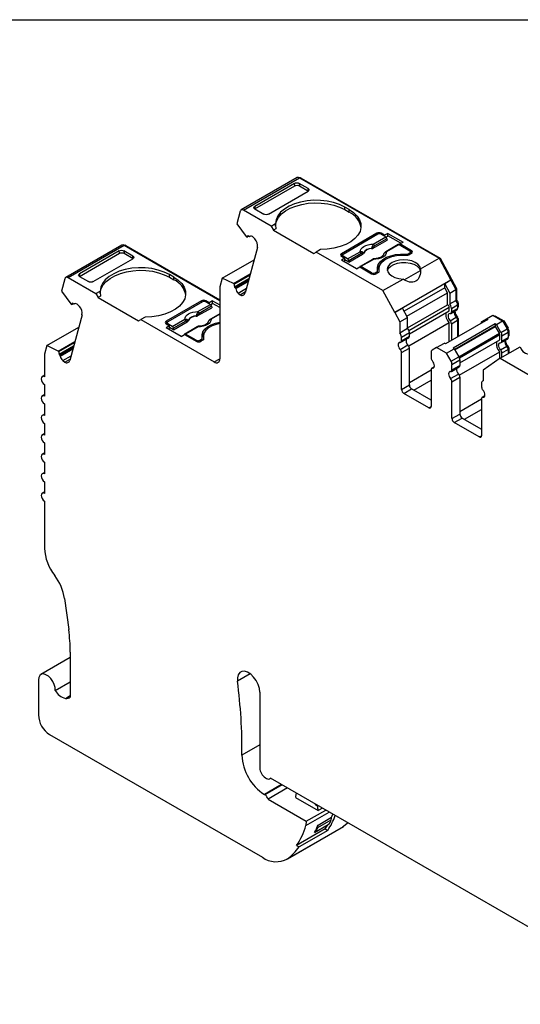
# Model space of a CAD drawing. Header units: millimetres. Extents: x 6 to 273, y 6 to 210.
# Tile 6 of 7: x 206 to 238, y 148 to 210. Entities that reach past the tile are written whole.
import ezdxf

# ---------------------------------------------------------------- set-up
doc = ezdxf.new("R2010")
doc.units = ezdxf.units.MM
doc.linetypes.add('SLD-Solid', pattern=[0])
doc.layers.add('TEXT', color=140, linetype='SLD-Solid', lineweight=25)

msp = doc.modelspace()

# ---------------------------------------------------------------- linework, layer by layer
for p, q in [((223.651, 199.602), (220.115, 197.561)), ((220.265, 197.546), (223.801, 199.587)), ((223.489, 199.235), (220.98, 197.787)), ((223.501, 199.079), (223.489, 199.235)), ((224.344, 198.906), (223.772, 199.236)), ((223.772, 199.236), (223.785, 199.079)), ((223.801, 199.587), (232.582, 194.517)), ((223.871, 199.546), (223.907, 199.566)), ((223.907, 199.566), (232.657, 194.515)), ((220.979, 197.623), (223.501, 199.079)), ((221.834, 197.293), (224.344, 198.742)), ((223.785, 199.079), (224.356, 198.749)), ((224.356, 198.749), (224.344, 198.906)), ((220.06, 197.482), (219.847, 196.686)), ((222.011, 196.538), (220.265, 197.546)), ((220.98, 197.787), (220.967, 197.616)), ((220.979, 197.623), (221.551, 197.293)), ((226.925, 197.579), (226.642, 197.742)), ((226.642, 197.579), (226.642, 197.742)), ((226.642, 197.579), (226.925, 197.416)), ((226.925, 197.416), (226.925, 197.579)), ((219.847, 196.686), (220.433, 195.892)), ((222.011, 196.538), (222.289, 196.699)), ((222.011, 196.538), (222.152, 196.293)), ((222.304, 196.381), (222.152, 196.293)), ((222.152, 196.293), (224.698, 194.823)), ((228.657, 196.089), (226.43, 194.803)), ((228.657, 195.987), (228.657, 196.089)), ((229.156, 195.964), (228.94, 196.089)), ((228.94, 196.089), (228.94, 196.028)), ((229.368, 196.087), (229.156, 195.964)), ((229.368, 196.087), (230.316, 195.54)), ((229.368, 195.924), (229.368, 196.087)), ((220.474, 195.855), (220.433, 195.892)), ((220.474, 195.855), (220.59, 195.922)), ((220.613, 195.901), (220.563, 195.945)), ((220.654, 195.89), (220.676, 195.903)), ((220.656, 195.891), (220.675, 195.903)), ((220.991, 195.736), (220.87, 195.843)), ((228.728, 196.028), (226.536, 194.762)), ((228.441, 195.154), (229.306, 195.653)), ((228.442, 195.407), (229.229, 195.861)), ((229.3, 195.746), (228.512, 195.291)), ((228.94, 196.028), (229.229, 195.861)), ((229.156, 195.964), (229.156, 195.903)), ((229.243, 195.851), (229.368, 195.924)), ((229.3, 195.746), (229.306, 195.653)), ((230.175, 195.458), (229.368, 195.924)), ((230.104, 195.417), (230.316, 195.54)), ((212.606, 195.351), (209.07, 193.31)), ((209.22, 193.295), (212.755, 195.336)), ((209.935, 193.372), (212.457, 194.828)), ((212.445, 194.984), (209.936, 193.535)), ((212.457, 194.828), (212.445, 194.984)), ((213.3, 194.654), (212.728, 194.984)), ((212.728, 194.984), (212.741, 194.828)), ((212.741, 194.828), (213.312, 194.498)), ((212.755, 195.336), (218.779, 191.858)), ((212.826, 195.295), (212.861, 195.316)), ((212.861, 195.316), (218.779, 191.899)), ((221.14, 195.202), (220.371, 192.333)), ((224.698, 194.823), (224.839, 194.905)), ((225.118, 195.066), (224.839, 194.905)), ((229.046, 192.476), (224.839, 194.905)), ((226.825, 194.473), (227.612, 194.928)), ((230.016, 195.383), (229.229, 194.929)), ((230.066, 195.378), (229.279, 194.924)), ((230.066, 195.378), (230.743, 194.987)), ((230.85, 194.987), (230.104, 195.417)), ((230.104, 195.356), (230.104, 195.417)), ((230.637, 194.803), (230.743, 194.864)), ((230.85, 194.824), (230.708, 194.742)), ((230.743, 194.762), (230.743, 194.864)), ((230.787, 194.788), (230.787, 194.926)), ((230.849, 194.824), (230.787, 194.859)), ((230.85, 194.824), (230.85, 194.987)), ((210.79, 193.042), (213.3, 194.49)), ((213.312, 194.498), (213.3, 194.654)), ((218.933, 193.27), (220.931, 194.424)), ((226.43, 194.803), (226.43, 194.64)), ((226.43, 194.64), (226.492, 194.676)), ((226.43, 194.64), (226.646, 194.515)), ((226.646, 194.515), (226.434, 194.393)), ((227.382, 193.845), (226.434, 194.393)), ((226.492, 194.701), (226.492, 194.604)), ((226.825, 194.473), (226.536, 194.64)), ((226.536, 194.64), (226.536, 194.579)), ((226.575, 194.311), (226.646, 194.352)), ((226.646, 194.352), (226.646, 194.515)), ((226.902, 194.265), (226.646, 194.413)), ((227.683, 194.812), (226.895, 194.358)), ((226.902, 194.265), (226.895, 194.358)), ((226.902, 194.265), (227.767, 194.765)), ((228.399, 194.449), (227.612, 193.995)), ((228.449, 194.445), (227.662, 193.99)), ((230.468, 194.715), (230.468, 194.77)), ((230.637, 194.803), (230.637, 194.715)), ((231.421, 193.847), (232.582, 194.517)), ((232.582, 194.517), (233.329, 193.131)), ((232.601, 194.483), (232.657, 194.515)), ((232.657, 194.515), (233.365, 193.202)), ((227.382, 193.845), (227.594, 193.968)), ((227.594, 193.968), (228.339, 193.538)), ((228.339, 193.599), (227.662, 193.99)), ((228.339, 193.538), (228.339, 193.599)), ((228.551, 193.599), (228.657, 193.66)), ((228.551, 193.599), (228.551, 193.511)), ((228.764, 193.619), (228.622, 193.538)), ((228.657, 193.558), (228.657, 193.66)), ((228.716, 193.592), (228.716, 193.742)), ((228.801, 193.854), (228.801, 193.691)), ((228.801, 193.691), (228.803, 193.652)), ((228.82, 193.683), (228.82, 193.719)), ((230.392, 193.162), (231.408, 193.749)), ((231.408, 193.749), (231.413, 193.636)), ((209.015, 193.231), (208.802, 192.435)), ((209.22, 193.295), (210.967, 192.286)), ((209.936, 193.535), (209.923, 193.365)), ((209.935, 193.372), (210.507, 193.042)), ((215.881, 193.327), (215.598, 193.491)), ((215.598, 193.327), (215.598, 193.491)), ((215.598, 193.327), (215.881, 193.164)), ((215.881, 193.164), (215.881, 193.327)), ((218.933, 193.27), (218.786, 192.723)), ((219.637, 192.921), (218.933, 193.27)), ((219.637, 192.921), (220.692, 193.53)), ((219.678, 192.884), (220.672, 193.458)), ((220.612, 193.231), (219.694, 192.701)), ((219.744, 192.657), (220.588, 193.144)), ((219.774, 192.602), (220.565, 193.059)), ((229.046, 192.476), (230.314, 193.208)), ((233.329, 193.131), (229.794, 191.09)), ((233.329, 193.131), (232.941, 192.907)), ((233.309, 193.17), (233.365, 193.202)), ((233.309, 193.169), (233.365, 193.202)), ((233.329, 193.131), (233.329, 193.131)), ((233.329, 193.131), (233.644, 192.548)), ((233.365, 193.202), (233.679, 192.619)), ((233.365, 193.202), (233.365, 193.202)), ((208.802, 192.435), (209.388, 191.64)), ((210.967, 192.286), (211.245, 192.447)), ((218.779, 192.664), (218.779, 188.185)), ((219.637, 192.921), (219.678, 192.884)), ((219.694, 192.701), (219.744, 192.657)), ((219.928, 192.325), (220.449, 192.626)), ((220.048, 192.218), (220.393, 192.417)), ((229.794, 191.09), (229.046, 192.476)), ((232.941, 192.663), (230.389, 191.19)), ((230.562, 190.87), (233.113, 192.343)), ((232.941, 192.663), (232.941, 192.907)), ((232.941, 192.907), (233.255, 192.324)), ((233.113, 192.343), (232.941, 192.663)), ((233.113, 191.573), (233.113, 192.343)), ((233.255, 192.324), (233.644, 192.548)), ((233.623, 192.587), (233.679, 192.619)), ((233.644, 192.548), (233.644, 191.863)), ((233.679, 192.619), (233.679, 191.91)), ((210.967, 192.286), (211.108, 192.041)), ((211.26, 192.129), (211.108, 192.041)), ((211.108, 192.041), (213.654, 190.572)), ((217.613, 191.837), (215.386, 190.552)), ((217.684, 191.776), (215.492, 190.511)), ((217.613, 191.735), (217.613, 191.837)), ((218.112, 191.713), (217.896, 191.837)), ((217.896, 191.837), (217.896, 191.776)), ((217.896, 191.776), (218.185, 191.609)), ((218.324, 191.835), (218.112, 191.713)), ((218.324, 191.835), (218.779, 191.573)), ((218.324, 191.672), (218.324, 191.835)), ((219.928, 192.325), (220.048, 192.218)), ((233.255, 192.324), (233.255, 191.639)), ((233.255, 191.639), (233.644, 191.863)), ((233.644, 191.889), (233.679, 191.91)), ((209.429, 191.604), (209.388, 191.64)), ((209.429, 191.604), (209.545, 191.671)), ((209.568, 191.65), (209.518, 191.694)), ((209.609, 191.639), (209.631, 191.652)), ((209.611, 191.64), (209.63, 191.652)), ((209.946, 191.484), (209.825, 191.592)), ((217.397, 190.902), (218.262, 191.402)), ((217.398, 191.155), (218.185, 191.609)), ((218.255, 191.494), (217.468, 191.04)), ((218.112, 191.713), (218.112, 191.652)), ((218.199, 191.6), (218.324, 191.672)), ((218.255, 191.494), (218.262, 191.402)), ((218.779, 191.409), (218.324, 191.672)), ((229.794, 191.09), (230.289, 191.376)), ((230.603, 190.793), (230.289, 191.376)), ((230.603, 190.124), (233.113, 191.573)), ((230.682, 189.975), (233.223, 191.442)), ((230.713, 189.765), (233.223, 191.214)), ((233.223, 191.214), (233.223, 191.442)), ((233.323, 191.041), (233.712, 191.266)), ((233.365, 191.36), (233.754, 191.585)), ((233.365, 191.36), (233.365, 191.133)), ((233.365, 191.133), (233.754, 191.357)), ((233.745, 191.661), (233.789, 191.687)), ((233.754, 191.585), (233.754, 191.357)), ((233.754, 191.439), (233.789, 191.459)), ((233.754, 191.405), (233.768, 191.413)), ((233.789, 191.687), (233.789, 191.459)), ((210.095, 190.951), (209.326, 188.082)), ((213.654, 190.572), (213.795, 190.654)), ((214.073, 190.814), (213.795, 190.654)), ((213.795, 190.654), (218.426, 187.98)), ((215.386, 190.552), (215.386, 190.388)), ((215.781, 190.222), (216.568, 190.676)), ((216.638, 190.561), (215.851, 190.106)), ((215.858, 190.014), (216.723, 190.513)), ((218.779, 191.02), (218.185, 190.677)), ((218.779, 190.986), (218.235, 190.672)), ((229.794, 191.09), (229.794, 191.09)), ((229.794, 191.09), (230.108, 190.507)), ((230.108, 190.507), (230.603, 190.793)), ((230.108, 190.507), (230.108, 189.822)), ((230.603, 190.108), (230.603, 190.793)), ((235.651, 190.664), (232.999, 189.133)), ((233.28, 190.583), (233.669, 190.808)), ((233.365, 190.384), (233.754, 190.609)), ((233.692, 190.779), (233.747, 190.81)), ((233.741, 190.683), (233.789, 190.711)), ((233.754, 190.609), (233.754, 189.569)), ((233.789, 190.711), (233.789, 189.589)), ((235.289, 190.536), (235.58, 190.705)), ((235.58, 190.705), (235.969, 190.929)), ((235.58, 190.705), (235.651, 190.664)), ((235.969, 190.929), (236.582, 190.575)), ((236.069, 190.871), (236.104, 190.892)), ((236.104, 190.892), (236.659, 190.572)), ((236.193, 190.351), (236.582, 190.575)), ((236.582, 190.575), (236.874, 190.07)), ((236.603, 190.539), (236.659, 190.572)), ((236.659, 190.572), (236.93, 190.103)), ((207.888, 189.019), (209.886, 190.173)), ((215.386, 190.388), (215.448, 190.424)), ((215.386, 190.388), (215.602, 190.264)), ((215.602, 190.264), (215.39, 190.141)), ((216.338, 189.594), (215.39, 190.141)), ((215.448, 190.45), (215.448, 190.352)), ((215.781, 190.222), (215.492, 190.388)), ((215.492, 190.388), (215.492, 190.327)), ((215.531, 190.06), (215.602, 190.1)), ((215.602, 190.1), (215.602, 190.264)), ((215.858, 190.014), (215.602, 190.162)), ((215.858, 190.014), (215.851, 190.106)), ((217.355, 190.198), (216.568, 189.744)), ((217.405, 190.193), (216.618, 189.739)), ((230.108, 189.822), (230.603, 190.108)), ((230.672, 188.993), (233.223, 190.466)), ((233.223, 189.262), (233.223, 190.466)), ((233.365, 190.384), (233.365, 189.344)), ((236.122, 190.391), (233.471, 188.861)), ((236.122, 190.228), (233.577, 188.758)), ((233.583, 188.748), (236.135, 190.221)), ((236.122, 190.391), (236.122, 190.228)), ((236.193, 190.351), (236.122, 190.391)), ((236.135, 190.221), (236.122, 190.228)), ((236.385, 189.788), (236.135, 190.221)), ((236.485, 189.846), (236.193, 190.351)), ((236.485, 189.846), (236.874, 190.07)), ((236.547, 189.637), (236.936, 189.861)), ((236.874, 190.07), (236.93, 190.103)), ((236.927, 189.938), (236.971, 189.963)), ((236.936, 189.861), (236.936, 189.52)), ((236.971, 189.963), (236.971, 189.622)), ((208.592, 188.67), (209.647, 189.279)), ((216.338, 189.594), (216.55, 189.716)), ((216.55, 189.716), (217.295, 189.286)), ((217.295, 189.347), (216.618, 189.739)), ((217.295, 189.286), (217.295, 189.347)), ((217.507, 189.347), (217.613, 189.409)), ((217.507, 189.347), (217.507, 189.26)), ((217.578, 189.286), (217.72, 189.368)), ((217.613, 189.307), (217.613, 189.409)), ((217.672, 189.34), (217.672, 189.49)), ((217.757, 189.602), (217.757, 189.439)), ((217.757, 189.439), (217.759, 189.4)), ((217.776, 189.432), (217.776, 189.467)), ((230.177, 189.225), (230.672, 189.51)), ((230.218, 189.544), (230.713, 189.83)), ((230.218, 189.316), (230.713, 189.602)), ((230.218, 189.316), (230.218, 189.544)), ((230.713, 189.602), (230.713, 189.83)), ((233.833, 188.315), (236.385, 189.788)), ((233.864, 188.251), (236.405, 189.718)), ((233.895, 187.928), (236.405, 189.377)), ((236.405, 189.377), (236.405, 189.718)), ((236.505, 189.204), (236.894, 189.429)), ((236.547, 189.296), (236.547, 189.637)), ((236.547, 189.296), (236.936, 189.52)), ((236.936, 189.602), (236.971, 189.622)), ((236.936, 189.568), (236.95, 189.577)), ((207.888, 189.019), (207.742, 188.472)), ((208.592, 188.67), (207.888, 189.019)), ((208.592, 188.67), (208.633, 188.633)), ((208.633, 188.633), (209.628, 189.207)), ((209.567, 188.98), (208.649, 188.45)), ((208.699, 188.406), (209.543, 188.893)), ((208.729, 188.351), (209.52, 188.808)), ((230.133, 188.766), (230.628, 189.052)), ((230.218, 188.568), (230.713, 188.854)), ((230.713, 186.533), (230.713, 188.854)), ((232.433, 188.888), (232.142, 188.72)), ((232.433, 188.888), (232.928, 189.174)), ((233.047, 188.534), (232.433, 188.888)), ((232.999, 189.133), (232.928, 189.174)), ((233.047, 188.534), (233.542, 188.82)), ((233.471, 188.861), (233.542, 188.82)), ((233.542, 188.82), (233.833, 188.315)), ((233.854, 187.156), (236.405, 188.629)), ((236.405, 188.192), (236.405, 188.629)), ((236.434, 188.212), (237.701, 188.943)), ((236.462, 188.746), (236.851, 188.971)), ((236.547, 188.547), (236.936, 188.772)), ((236.874, 188.942), (236.929, 188.973)), ((236.923, 188.846), (236.971, 188.874)), ((236.936, 188.772), (236.936, 188.502)), ((236.971, 188.874), (236.971, 188.522)), ((207.734, 188.413), (207.734, 187.048)), ((208.649, 188.45), (208.699, 188.406)), ((208.883, 188.074), (209.405, 188.375)), ((208.883, 188.074), (209.003, 187.967)), ((209.003, 187.967), (209.349, 188.166)), ((218.426, 187.98), (218.779, 188.184)), ((230.218, 186.247), (230.218, 188.568)), ((232.08, 188.582), (232.08, 188.241)), ((233.338, 188.029), (233.047, 188.534)), ((233.338, 188.029), (233.833, 188.315)), ((233.4, 187.82), (233.895, 188.106)), ((233.895, 188.106), (233.895, 187.765)), ((236.434, 188.212), (235.372, 187.469)), ((236.434, 188.212), (240.641, 185.783)), ((236.547, 188.277), (236.547, 188.547)), ((230.713, 186.696), (232.08, 187.485)), ((232.08, 187.493), (232.08, 185.173)), ((232.282, 187.678), (232.121, 187.585)), ((232.165, 187.594), (232.274, 187.657)), ((233.359, 187.388), (233.854, 187.673)), ((233.4, 187.479), (233.4, 187.82)), ((233.4, 187.479), (233.895, 187.765)), ((235.372, 187.469), (235.372, 186.783)), ((207.734, 187.15), (207.584, 187.063)), ((230.996, 186.207), (232.08, 186.832)), ((233.315, 186.93), (233.81, 187.215)), ((233.4, 186.731), (233.895, 187.017)), ((233.895, 187.017), (233.895, 184.696)), ((235.372, 186.797), (235.324, 186.77)), ((207.734, 186.559), (207.734, 185.824)), ((230.218, 186.247), (230.713, 186.533)), ((230.36, 186.002), (230.855, 186.288)), ((232.08, 185.581), (230.855, 186.288)), ((233.4, 184.411), (233.4, 186.731)), ((235.262, 186.632), (235.262, 186.405)), ((207.734, 185.925), (207.584, 185.839)), ((231.938, 185.091), (230.36, 186.002)), ((233.895, 184.86), (235.262, 185.649)), ((235.262, 185.656), (235.262, 183.336)), ((235.464, 185.841), (235.303, 185.748)), ((235.347, 185.757), (235.456, 185.82)), ((207.734, 185.334), (207.734, 184.599)), ((231.938, 185.091), (232.08, 185.173)), ((234.178, 184.37), (235.262, 184.995)), ((207.734, 184.7), (207.584, 184.614)), ((233.4, 184.411), (233.895, 184.696)), ((233.542, 184.166), (234.037, 184.451)), ((234.037, 184.451), (235.262, 183.744)), ((207.734, 184.109), (207.734, 183.374)), ((235.12, 183.254), (233.542, 184.166)), ((207.734, 183.475), (207.584, 183.389)), ((235.12, 183.254), (235.262, 183.336)), ((207.734, 182.884), (207.734, 182.149)), ((207.734, 182.251), (207.584, 182.164)), ((207.734, 181.659), (207.734, 180.924)), ((207.734, 181.026), (207.584, 180.939)), ((207.734, 180.434), (207.734, 179.7)), ((207.734, 179.801), (207.584, 179.714)), ((207.734, 179.21), (207.734, 176.258)), ((208.993, 173.072), (209.256, 171.118)), ((209.355, 169.702), (209.355, 166.859)), ((209.355, 169.355), (207.502, 168.286)), ((220.697, 168.327), (219.887, 167.859)), ((207.347, 167.943), (207.347, 165.738)), ((208.406, 167.277), (209.355, 167.825)), ((209.048, 166.781), (209.355, 166.958)), ((221.292, 167.177), (221.292, 162.393)), ((208.054, 164.513), (221.459, 156.775)), ((221.292, 163.847), (220.171, 163.199)), ((222.669, 161.353), (221.585, 160.728)), ((222.702, 161.334), (221.618, 160.709)), ((221.646, 161.781), (221.716, 161.74)), ((221.916, 161.72), (221.975, 161.754)), ((225.147, 159.923), (221.961, 161.762)), ((221.618, 160.709), (221.585, 160.728)), ((223.043, 161.137), (221.818, 160.43)), ((221.818, 160.43), (224.224, 159.041)), ((223.548, 160.533), (224.977, 159.708)), ((224.196, 158.771), (225.669, 159.621)), ((224.224, 159.041), (225.449, 159.748)), ((224.879, 160.033), (224.917, 160.056)), ((224.937, 160), (224.879, 160.033)), ((224.937, 160), (224.975, 160.022)), ((225.248, 159.865), (224.977, 159.708)), ((246.656, 147.506), (225.147, 159.923)), ((224.224, 159.041), (224.196, 158.771)), ((224.941, 158.64), (225.79, 159.129)), ((224.969, 158.802), (225.818, 159.292)), ((222.959, 156.626), (226.494, 158.667)), ((223.039, 156.678), (226.575, 158.719)), ((225.409, 158.561), (223.606, 157.52)), ((225.573, 158.466), (223.77, 157.425)), ((224.749, 158.34), (225.598, 158.83)), ((225.409, 158.561), (225.573, 158.466)), ((226.575, 158.719), (226.494, 158.667)), ((223.606, 157.52), (223.77, 157.425))]:
    msp.add_line(p, q)
at = {"flags": 128}
for points in [[(226.642, 197.742), (226.314, 197.902), (225.945, 198.028), (225.544, 198.116), (225.123, 198.164), (224.695, 198.171), (224.27, 198.136), (223.861, 198.061), (223.48, 197.947), (223.138, 197.798), (222.843, 197.618), (222.606, 197.412), (222.431, 197.185), (222.324, 196.946), (222.289, 196.699)], [(222.289, 196.538), (222.293, 196.622), (222.351, 196.861), (222.476, 197.092), (222.665, 197.307), (222.912, 197.502), (223.211, 197.671), (223.554, 197.809), (223.931, 197.914), (224.333, 197.981), (224.748, 198.009), (225.166, 197.998), (225.575, 197.947), (225.964, 197.859), (226.323, 197.735), (226.642, 197.579)], [(220.265, 197.546), (220.23, 197.562), (220.197, 197.572), (220.165, 197.575), (220.136, 197.57), (220.11, 197.558), (220.089, 197.539), (220.072, 197.513), (220.06, 197.482)], [(226.925, 197.579), (227.202, 197.39), (227.42, 197.176), (227.573, 196.945), (227.656, 196.702), (227.668, 196.455), (227.608, 196.209), (227.477, 195.973), (227.28, 195.754), (227.021, 195.556), (226.709, 195.386), (226.352, 195.249), (225.961, 195.148), (225.545, 195.086), (225.118, 195.066)], [(227.612, 194.928), (227.629, 195.021), (227.676, 195.111), (227.753, 195.193), (227.856, 195.266), (227.982, 195.325), (228.125, 195.37), (228.28, 195.397), (228.442, 195.407)], [(227.767, 194.765), (227.764, 194.8), (227.761, 194.828)], [(227.821, 194.841), (227.822, 194.832), (227.823, 194.826)], [(228.335, 195.122), (228.335, 195.13), (228.334, 195.137)], [(228.438, 195.219), (228.44, 195.182), (228.441, 195.154)], [(229.279, 194.924), (229.262, 194.83), (229.215, 194.741), (229.138, 194.658), (229.035, 194.585), (228.909, 194.526), (228.766, 194.482), (228.61, 194.454), (228.449, 194.445)], [(229.122, 194.828), (229.121, 194.829), (229.12, 194.831), (229.12, 194.832), (229.121, 194.832), (229.123, 194.832), (229.126, 194.83)], [(228.714, 193.758), (228.702, 193.942), (228.755, 194.124), (228.871, 194.295), (229.046, 194.449), (229.271, 194.579), (229.538, 194.68), (229.835, 194.747), (230.149, 194.778), (230.468, 194.77)], [(228.82, 193.719), (228.804, 193.9), (228.853, 194.078), (228.965, 194.247), (229.136, 194.399), (229.357, 194.527), (229.62, 194.626), (229.913, 194.69), (230.222, 194.719), (230.535, 194.709)], [(231.421, 193.847), (231.372, 193.999), (231.258, 194.139), (231.087, 194.257), (230.869, 194.347), (230.619, 194.402), (230.353, 194.419), (230.088, 194.397), (229.842, 194.336), (229.63, 194.242), (229.466, 194.12), (229.361, 193.977), (229.322, 193.824), (229.352, 193.671), (229.447, 193.527), (229.603, 193.401), (229.808, 193.302), (230.051, 193.236), (230.314, 193.208)], [(229.332, 193.732), (229.333, 193.735), (229.405, 193.885), (229.54, 194.02), (229.731, 194.13), (229.965, 194.209), (230.225, 194.25), (230.495, 194.252), (230.757, 194.214), (230.993, 194.139), (231.189, 194.031), (231.33, 193.898), (231.408, 193.749)], [(215.598, 193.491), (215.27, 193.65), (214.901, 193.776), (214.5, 193.864), (214.079, 193.913), (213.65, 193.919), (213.226, 193.885), (212.817, 193.809), (212.436, 193.695), (212.094, 193.546), (211.799, 193.366), (211.562, 193.16), (211.387, 192.934), (211.28, 192.694), (211.245, 192.447)], [(211.245, 192.286), (211.249, 192.37), (211.307, 192.61), (211.432, 192.84), (211.621, 193.056), (211.868, 193.25), (212.167, 193.419), (212.51, 193.558), (212.887, 193.662), (213.289, 193.729), (213.704, 193.758), (214.122, 193.746), (214.531, 193.696), (214.92, 193.607), (215.279, 193.483), (215.598, 193.327)], [(227.662, 193.99), (227.649, 193.996), (227.636, 193.999), (227.624, 193.999), (227.614, 193.996), (227.605, 193.99), (227.598, 193.981), (227.594, 193.97), (227.593, 193.967)], [(209.22, 193.295), (209.185, 193.312), (209.152, 193.321), (209.12, 193.323), (209.091, 193.319), (209.065, 193.306), (209.044, 193.288), (209.027, 193.262), (209.015, 193.231)], [(215.881, 193.327), (216.158, 193.138), (216.376, 192.925), (216.528, 192.693), (216.612, 192.451), (216.624, 192.203), (216.564, 191.958), (216.433, 191.722), (216.236, 191.502), (215.977, 191.304), (215.665, 191.134), (215.308, 190.997), (214.917, 190.896), (214.501, 190.835), (214.073, 190.814)], [(216.568, 190.676), (216.585, 190.769), (216.632, 190.859), (216.709, 190.942), (216.812, 191.014), (216.938, 191.074), (217.081, 191.118), (217.236, 191.146), (217.398, 191.155)], [(216.723, 190.513), (216.72, 190.549), (216.717, 190.577)], [(216.777, 190.589), (216.778, 190.581), (216.778, 190.574)], [(217.291, 190.87), (217.291, 190.879), (217.29, 190.885)], [(217.394, 190.967), (217.396, 190.931), (217.397, 190.902)], [(218.235, 190.672), (218.218, 190.579), (218.17, 190.489), (218.094, 190.406), (217.99, 190.334), (217.865, 190.274), (217.722, 190.23), (217.566, 190.203), (217.405, 190.193)], [(217.67, 189.507), (217.658, 189.69), (217.711, 189.872), (217.827, 190.043), (218.001, 190.197), (218.227, 190.328), (218.494, 190.428), (218.779, 190.494)], [(218.078, 190.576), (218.077, 190.577), (218.076, 190.579), (218.076, 190.58), (218.077, 190.58), (218.079, 190.58), (218.082, 190.579)], [(233.28, 191.032), (233.228, 191.025), (233.187, 190.995), (233.161, 190.946), (233.153, 190.881), (233.161, 190.806), (233.187, 190.727), (233.228, 190.65), (233.28, 190.583)], [(217.776, 189.467), (217.76, 189.648), (217.809, 189.827), (217.921, 189.996), (218.092, 190.147), (218.313, 190.275), (218.576, 190.374), (218.779, 190.423)], [(216.618, 189.739), (216.605, 189.745), (216.592, 189.748), (216.58, 189.748), (216.57, 189.745), (216.561, 189.739), (216.554, 189.73), (216.549, 189.718), (216.549, 189.716)], [(237.701, 188.943), (237.75, 188.792), (237.864, 188.652), (238.035, 188.533), (238.253, 188.443), (238.503, 188.388), (238.769, 188.371), (239.034, 188.394), (239.28, 188.454), (239.492, 188.549), (239.655, 188.671), (239.76, 188.813), (239.799, 188.966), (239.77, 189.12), (239.674, 189.264), (239.519, 189.39), (239.313, 189.489), (239.071, 189.554), (238.808, 189.582)], [(230.133, 189.216), (230.081, 189.208), (230.041, 189.179), (230.015, 189.129), (230.006, 189.064), (230.015, 188.989), (230.041, 188.91), (230.081, 188.834), (230.133, 188.766)], [(236.462, 188.746), (236.41, 188.813), (236.369, 188.89), (236.343, 188.969), (236.335, 189.044), (236.343, 189.109), (236.369, 189.158), (236.41, 189.188), (236.462, 189.195)], [(232.165, 187.594), (232.217, 187.601), (232.257, 187.631), (232.283, 187.68), (232.292, 187.745), (232.283, 187.82), (232.257, 187.899), (232.217, 187.975), (232.165, 188.043)], [(233.315, 187.379), (233.263, 187.371), (233.223, 187.342), (233.197, 187.292), (233.188, 187.228), (233.197, 187.152), (233.223, 187.073), (233.263, 186.997), (233.315, 186.93)], [(207.734, 187.048), (207.653, 187.077), (207.584, 187.063), (207.538, 187.01), (207.522, 186.926), (207.538, 186.823), (207.584, 186.717), (207.653, 186.624), (207.734, 186.559)], [(235.347, 185.757), (235.399, 185.764), (235.439, 185.794), (235.465, 185.843), (235.474, 185.908), (235.465, 185.983), (235.439, 186.062), (235.399, 186.138), (235.347, 186.206)], [(207.734, 185.824), (207.653, 185.852), (207.584, 185.839), (207.538, 185.786), (207.522, 185.701), (207.538, 185.598), (207.584, 185.492), (207.653, 185.399), (207.734, 185.334)], [(207.734, 184.599), (207.653, 184.627), (207.584, 184.614), (207.538, 184.561), (207.522, 184.476), (207.538, 184.373), (207.584, 184.267), (207.653, 184.174), (207.734, 184.109)], [(207.734, 183.374), (207.653, 183.402), (207.584, 183.389), (207.538, 183.336), (207.522, 183.252), (207.538, 183.148), (207.584, 183.042), (207.653, 182.95), (207.734, 182.884)], [(207.734, 182.149), (207.653, 182.177), (207.584, 182.164), (207.538, 182.111), (207.522, 182.027), (207.538, 181.924), (207.584, 181.818), (207.653, 181.725), (207.734, 181.659)], [(207.734, 180.924), (207.653, 180.953), (207.584, 180.939), (207.538, 180.886), (207.522, 180.802), (207.538, 180.699), (207.584, 180.593), (207.653, 180.5), (207.734, 180.434)], [(207.734, 179.7), (207.653, 179.728), (207.584, 179.714), (207.538, 179.662), (207.522, 179.577), (207.538, 179.474), (207.584, 179.368), (207.653, 179.275), (207.734, 179.21)], [(208.406, 167.277), (208.397, 167.461), (208.343, 167.66), (208.25, 167.857), (208.125, 168.036), (207.978, 168.18), (207.823, 168.277), (207.673, 168.32), (207.54, 168.304), (207.436, 168.231), (207.37, 168.107), (207.347, 167.943)], [(221.292, 167.177), (221.266, 167.415), (221.188, 167.665), (221.065, 167.909), (220.906, 168.128), (220.722, 168.307), (220.529, 168.432), (220.339, 168.493), (220.169, 168.486), (220.029, 168.411), (219.931, 168.274), (219.883, 168.086), (219.887, 167.859)], [(223.559, 160.576), (223.588, 160.728), (223.602, 160.815)], [(226.848, 158.941), (226.794, 158.892), (226.575, 158.719)]]:
    msp.add_lwpolyline(points, dxfattribs=at)
for centre, radius, start, end in [((223.712, 199.463), 0.152, 54.67236, 114.0171), ((223.847, 199.481), 0.105, 55.11336, 108.84059), ((226.394, 196.237), 1.293, 9.77601, 65.7396), ((228.799, 195.816), 0.307, 62.60944, 117.3903), ((220.641, 195.779), 0.183, 115.12678, 155.60034), ((220.64, 195.923), 0.0351, 218.8749, 295.57014), ((220.732, 195.731), 0.177, 38.87552, 115.57038), ((220.471, 195.303), 0.676, 351.38148, 39.76942), ((228.834, 195.823), 0.231, 62.60971, 117.39033), ((229.145, 195.73), 0.155, 5.68902, 57.19916), ((212.668, 195.212), 0.152, 54.80899, 114.06172), ((212.802, 195.23), 0.104, 55.28306, 108.89034), ((227.528, 194.797), 0.155, 5.68902, 57.19916), ((227.653, 194.875), 0.118, 336.66805, 18.17486), ((228.323, 194.564), 0.573, 88.84481, 151.14981), ((228.323, 194.551), 0.571, 88.81364, 151.18098), ((228.115, 194.836), 0.5, 49.88216, 58.74263), ((228.358, 195.276), 0.155, 5.68902, 57.19916), ((229.249, 194.883), 0.0497, 54.01604, 114.69587), ((230.037, 195.338), 0.0498, 54.01822, 114.67137), ((230.72, 194.926), 0.0655, 290.78339, 69.21661), ((230.819, 194.905), 0.0873, 290.78339, 69.21661), ((226.461, 194.721), 0.0873, 110.78369, 249.21631), ((226.559, 194.701), 0.0655, 110.78339, 249.21661), ((226.741, 194.343), 0.155, 5.68902, 57.19916), ((228.42, 194.406), 0.0484, 53.10275, 115.58684), ((230.498, 195.069), 0.3, 264.14934, 297.63517), ((230.569, 195.008), 0.301, 263.66936, 297.59762), ((228.445, 193.804), 0.231, 242.60971, 297.39033), ((228.622, 193.746), 0.0925, 292.32045, 7.67416), ((229.384, 193.667), 0.692, 134.36208, 168.69919), ((228.729, 193.705), 0.0919, 292.11276, 9.09494), ((215.35, 191.985), 1.293, 9.77604, 65.73959), ((228.481, 193.811), 0.307, 242.60971, 297.39033), ((219.009, 192.666), 0.23, 165.5728, 180.51002), ((220.219, 192.839), 0.543, 175.18829, 194.67827), ((219.679, 192.585), 0.0967, 9.99914, 47.82025), ((220.256, 192.687), 0.489, 189.99905, 227.82365), ((217.755, 191.564), 0.307, 62.61246, 117.38888), ((217.79, 191.571), 0.231, 62.60971, 117.39033), ((220.171, 192.382), 0.205, 233.14551, 346.27579), ((233.292, 191.563), 0.462, 2.68166, 40.48104), ((233.476, 191.671), 0.313, 2.93171, 49.65602), ((209.596, 191.528), 0.183, 115.12678, 155.60034), ((209.596, 191.672), 0.0351, 218.8749, 295.57014), ((209.687, 191.48), 0.177, 38.87552, 115.57038), ((209.426, 191.052), 0.676, 351.38148, 39.76942), ((217.314, 191.024), 0.155, 5.68902, 57.19916), ((218.101, 191.479), 0.155, 5.68902, 57.19916), ((233.647, 190.934), 0.631, 163.89123, 227.81637), ((233.096, 191.447), 0.128, 357.89103, 82.03103), ((232.903, 191.339), 0.462, 2.68166, 40.48104), ((233.281, 191.117), 0.0853, 269.39193, 10.36551), ((233.938, 191.096), 0.395, 168.79207, 226.95594), ((234.206, 191.243), 0.631, 184.99497, 223.2821), ((233.655, 191.347), 0.0995, 305.30553, 6.00656), ((233.74, 191.454), 0.0497, 305.30549, 6.00642), ((215.417, 190.47), 0.0873, 110.78264, 249.21736), ((215.515, 190.45), 0.0655, 110.78339, 249.21661), ((216.484, 190.545), 0.155, 5.68902, 57.19916), ((216.609, 190.623), 0.118, 336.66805, 18.17486), ((217.279, 190.313), 0.573, 88.84481, 151.14981), ((217.279, 190.299), 0.571, 88.81364, 151.18098), ((217.071, 190.585), 0.5, 49.88216, 58.74263), ((218.205, 190.632), 0.0497, 54.01604, 114.69587), ((233.054, 190.369), 0.311, 2.82624, 43.43124), ((233.443, 190.593), 0.311, 2.82619, 43.43118), ((233.634, 190.703), 0.156, 2.82619, 43.43112), ((235.371, 190.418), 0.144, 125.0293, 179.62092), ((215.697, 190.091), 0.155, 5.68902, 57.19916), ((217.376, 190.154), 0.0484, 53.10275, 115.58684), ((218.34, 189.416), 0.692, 134.36233, 168.69915), ((230.252, 189.808), 0.462, 2.68166, 40.48104), ((236.503, 189.846), 0.433, 1.95644, 31.14371), ((236.683, 189.953), 0.289, 1.95644, 31.14371), ((217.401, 189.552), 0.231, 242.60971, 297.39033), ((217.437, 189.559), 0.307, 242.60971, 297.39033), ((217.578, 189.494), 0.0925, 292.32045, 7.67416), ((217.685, 189.453), 0.0919, 292.11165, 9.09544), ((229.757, 189.522), 0.462, 2.68166, 40.48104), ((230.134, 189.301), 0.0853, 269.39187, 10.36541), ((230.898, 189.341), 0.395, 168.79156, 226.95604), ((230.614, 189.592), 0.0995, 305.30643, 6.00657), ((236.829, 189.097), 0.631, 163.89123, 227.81638), ((236.261, 189.713), 0.144, 1.95644, 31.14371), ((236.463, 189.28), 0.0853, 269.39191, 10.36543), ((236.114, 189.622), 0.433, 1.95651, 31.14374), ((237.12, 189.259), 0.395, 168.79207, 226.95594), ((237.388, 189.406), 0.631, 184.99497, 223.2821), ((236.837, 189.51), 0.0995, 305.30553, 6.00656), ((236.922, 189.617), 0.0497, 305.30551, 6.00648), ((209.174, 188.588), 0.543, 175.18829, 194.67827), ((229.907, 188.552), 0.311, 2.82619, 43.43118), ((230.402, 188.838), 0.311, 2.82624, 43.43124), ((232.23, 188.597), 0.151, 125.69804, 185.62038), ((236.236, 188.532), 0.311, 2.82617, 43.43125), ((236.625, 188.757), 0.311, 2.82621, 43.43121), ((236.816, 188.866), 0.156, 2.82621, 43.43118), ((207.964, 188.415), 0.23, 165.5728, 180.51002), ((208.634, 188.334), 0.0967, 9.99914, 47.82025), ((209.211, 188.436), 0.489, 189.99905, 227.82365), ((209.127, 188.131), 0.205, 233.14551, 346.27579), ((218.564, 188.15), 0.218, 230.79672, 9.21403), ((232.391, 188.257), 0.311, 182.82625, 223.43132), ((232.968, 187.805), 0.433, 1.95644, 31.14371), ((233.463, 188.091), 0.433, 1.95651, 31.14374), ((232.164, 187.508), 0.0853, 89.39189, 190.36549), ((233.316, 187.464), 0.0853, 269.39187, 10.36541), ((234.08, 187.504), 0.395, 168.79187, 226.95599), ((233.796, 187.755), 0.0995, 305.30588, 6.00655), ((233.089, 186.716), 0.311, 2.82621, 43.43121), ((233.584, 187.001), 0.311, 2.82617, 43.43125), ((235.391, 186.654), 0.131, 98.38581, 189.50159), ((230.525, 186.261), 0.307, 182.60548, 237.39441), ((231.02, 186.547), 0.307, 182.60523, 237.39446), ((235.573, 186.42), 0.311, 182.8262, 223.43122), ((235.346, 185.672), 0.0853, 89.39185, 190.36535), ((231.994, 185.159), 0.0873, 230.79665, 9.21405), ((233.707, 184.424), 0.307, 182.60546, 237.39453), ((234.202, 184.71), 0.307, 182.60547, 237.39452), ((235.176, 183.322), 0.0873, 230.79685, 9.21407), ((210.771, 176.391), 3.04, 182.51692, 217.92426), ((205.818, 172.575), 3.213, 8.88871, 37.31958), ((198.735, 169.673), 10.619, 0.15237, 7.81787), ((186.692, 163.497), 33.48, 359.49069, 7.48663), ((209.337, 167.82), 1.079, 210.25442, 254.45413), ((208.882, 165.808), 1.537, 182.60549, 237.39455), ((223.236, 163.313), 3.067, 182.11884, 237.43357), ((222.06, 162.428), 0.768, 182.60548, 237.39452), ((221.828, 161.876), 0.176, 230.7519, 319.46664), ((221.363, 160.315), 0.469, 14.21452, 57.10045), ((222.939, 160.705), 0.633, 344.26637, 348.23302), ((225.097, 160.388), 0.417, 215.19488, 238.29929), ((220.246, 159.205), 4.758, 6.07158, 9.61223), ((221.85, 160.964), 4.305, 337.14503, 339.98564), ((222.277, 160.713), 3.989, 325.71431, 340.84361), ((225.368, 159.189), 0.426, 302.63785, 351.97275), ((223.017, 159.688), 2.829, 348.60074, 351.94156), ((220.375, 159.809), 3.96, 324.68614, 344.81297), ((221.435, 160.286), 3.833, 329.33692, 337.22871), ((224.524, 158.697), 0.421, 299.58442, 352.13275), ((222.168, 159.199), 2.829, 348.60074, 351.94156), ((222.659, 160.557), 3.398, 324.0198, 329.27016), ((221.265, 159.143), 3.037, 305.73667, 325.54976), ((222.324, 157.947), 1.457, 233.58326, 299.40555)]:
    msp.add_arc(centre, radius, start, end)
for points, knots in [([(223.489, 199.235), (223.522, 199.255), (223.575, 199.269), (223.686, 199.269), (223.739, 199.255), (223.772, 199.236)], [0, 0, 0, 0, 0.5, 0.5, 1, 1, 1, 1]), ([(223.501, 199.079), (223.535, 199.098), (223.588, 199.113), (223.699, 199.113), (223.751, 199.099), (223.785, 199.079)], [0, 0, 0, 0, 0.5, 0.5, 1, 1, 1, 1]), ([(224.344, 198.906), (224.377, 198.886), (224.403, 198.856), (224.402, 198.792), (224.377, 198.761), (224.344, 198.742)], [0, 0, 0, 0, 0.5, 0.5, 1, 1, 1, 1]), ([(220.979, 197.623), (220.946, 197.642), (220.921, 197.673), (220.921, 197.737), (220.946, 197.767), (220.98, 197.787)], [0, 0, 0, 0, 0.5, 0.5, 1, 1, 1, 1]), ([(221.834, 197.293), (221.801, 197.274), (221.748, 197.259), (221.637, 197.259), (221.584, 197.274), (221.551, 197.293)], [0, 0, 0, 0, 0.5, 0.5, 1, 1, 1, 1]), ([(212.445, 194.984), (212.478, 195.003), (212.531, 195.018), (212.642, 195.018), (212.695, 195.003), (212.728, 194.984)], [0, 0, 0, 0, 0.5, 0.5, 1, 1, 1, 1]), ([(212.457, 194.828), (212.491, 194.847), (212.544, 194.862), (212.654, 194.862), (212.707, 194.847), (212.741, 194.828)], [0, 0, 0, 0, 0.5, 0.5, 1, 1, 1, 1]), ([(227.612, 194.928), (227.626, 194.931), (227.654, 194.937), (227.695, 194.937), (227.733, 194.929), (227.755, 194.917), (227.765, 194.912)], [0, 0, 0, 0, 0.251221, 0.500849, 0.763425, 1, 1, 1, 1]), ([(227.765, 194.912), (227.772, 194.906), (227.789, 194.894), (227.81, 194.87), (227.817, 194.851), (227.821, 194.841)], [0, 0, 0, 0, 0.265902, 0.599333, 1, 1, 1, 1]), ([(227.767, 194.765), (227.772, 194.767), (227.776, 194.77), (227.78, 194.773), (227.784, 194.776), (227.788, 194.779), (227.792, 194.782), (227.795, 194.785), (227.799, 194.788), (227.802, 194.792), (227.803, 194.793), (227.805, 194.795), (227.806, 194.797), (227.809, 194.8), (227.811, 194.803), (227.814, 194.807), (227.815, 194.809), (227.816, 194.81), (227.817, 194.812), (227.819, 194.817), (227.821, 194.821), (227.823, 194.826)], [0, 0, 0, 0, 0.0000193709, 0.0000193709, 0.0000193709, 0.0000387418, 0.0000387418, 0.0000387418, 0.0000581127, 0.0000581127, 0.0000581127, 0.000067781, 0.000067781, 0.000067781, 0.0000871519, 0.0000871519, 0.0000871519, 0.0000968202, 0.0000968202, 0.0000968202, 0.0001214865, 0.0001214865, 0.0001214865, 0.0001214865]), ([(228.438, 195.219), (228.426, 195.207), (228.396, 195.176), (228.358, 195.152), (228.334, 195.137)], [0, 0, 0, 0, 0.389276, 1, 1, 1, 1]), ([(228.335, 195.122), (228.341, 195.122), (228.348, 195.123), (228.354, 195.124), (228.36, 195.125), (228.366, 195.126), (228.372, 195.128), (228.378, 195.129), (228.384, 195.131), (228.39, 195.132), (228.393, 195.133), (228.396, 195.134), (228.398, 195.135), (228.404, 195.137), (228.41, 195.139), (228.415, 195.141), (228.417, 195.142), (228.42, 195.143), (228.423, 195.144), (228.429, 195.147), (228.435, 195.15), (228.441, 195.154)], [0, 0, 0, 0, 0.0000193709, 0.0000193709, 0.0000193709, 0.0000387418, 0.0000387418, 0.0000387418, 0.0000581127, 0.0000581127, 0.0000581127, 0.000067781, 0.000067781, 0.000067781, 0.0000871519, 0.0000871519, 0.0000871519, 0.0000968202, 0.0000968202, 0.0000968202, 0.0001214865, 0.0001214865, 0.0001214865, 0.0001214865]), ([(229.126, 194.83), (229.118, 194.821), (229.101, 194.801), (229.08, 194.761), (229.073, 194.73), (229.07, 194.712)], [0, 0, 0, 0, 0.265902, 0.599333, 1, 1, 1, 1]), ([(229.229, 194.929), (229.207, 194.915), (229.168, 194.889), (229.135, 194.849), (229.12, 194.832)], [0, 0, 0, 0, 0.553024, 1, 1, 1, 1]), ([(229.279, 194.924), (229.265, 194.919), (229.237, 194.91), (229.196, 194.888), (229.158, 194.862), (229.136, 194.841), (229.126, 194.83)], [0, 0, 0, 0, 0.251221, 0.500849, 0.763425, 1, 1, 1, 1]), ([(213.3, 194.654), (213.333, 194.635), (213.359, 194.604), (213.358, 194.54), (213.333, 194.51), (213.3, 194.49)], [0, 0, 0, 0, 0.5, 0.5, 1, 1, 1, 1]), ([(228.502, 194.483), (228.485, 194.481), (228.455, 194.477), (228.423, 194.461), (228.409, 194.454)], [0, 0, 0, 0, 0.568537, 1, 1, 1, 1]), ([(229.074, 194.738), (229.069, 194.724), (229.059, 194.696), (228.992, 194.627), (228.875, 194.559), (228.715, 194.507), (228.563, 194.483), (228.471, 194.482), (228.442, 194.481)], [0, 0, 0, 0, 0.164884, 0.341378, 0.530074, 0.719251, 0.911686, 1, 1, 1, 1]), ([(228.449, 194.445), (228.462, 194.459), (228.482, 194.479), (228.497, 194.481), (228.501, 194.482)], [0, 0, 0, 0, 0.682118, 1, 1, 1, 1]), ([(228.501, 194.482), (228.502, 194.482), (228.508, 194.484), (228.512, 194.481), (228.516, 194.478)], [0, 0, 0, 0, 0.1732809, 1, 1, 1, 1]), ([(231.421, 193.847), (231.428, 193.684), (231.411, 193.521), (231.31, 193.244), (231.225, 193.132), (231.004, 193.005), (230.868, 192.989), (230.587, 193.045), (230.444, 193.116), (230.314, 193.208)], [0, 0, 0, 0, 0.25, 0.25, 0.5, 0.5, 0.75, 0.75, 1, 1, 1, 1]), ([(209.935, 193.372), (209.902, 193.391), (209.877, 193.421), (209.877, 193.485), (209.902, 193.516), (209.936, 193.535)], [0, 0, 0, 0, 0.5, 0.5, 1, 1, 1, 1]), ([(210.79, 193.042), (210.757, 193.023), (210.704, 193.008), (210.593, 193.008), (210.54, 193.022), (210.507, 193.042)], [0, 0, 0, 0, 0.5, 0.5, 1, 1, 1, 1]), ([(216.568, 190.676), (216.582, 190.679), (216.61, 190.686), (216.651, 190.685), (216.689, 190.678), (216.711, 190.666), (216.721, 190.66)], [0, 0, 0, 0, 0.2512213, 0.500849, 0.7634248, 1, 1, 1, 1]), ([(216.721, 190.66), (216.728, 190.655), (216.745, 190.642), (216.766, 190.618), (216.773, 190.599), (216.777, 190.589)], [0, 0, 0, 0, 0.265902, 0.599333, 1, 1, 1, 1]), ([(216.723, 190.513), (216.728, 190.516), (216.732, 190.519), (216.736, 190.521), (216.74, 190.524), (216.744, 190.527), (216.748, 190.53), (216.751, 190.534), (216.755, 190.537), (216.758, 190.54), (216.759, 190.542), (216.761, 190.543), (216.762, 190.545), (216.765, 190.548), (216.767, 190.552), (216.77, 190.555), (216.771, 190.557), (216.772, 190.559), (216.773, 190.561), (216.775, 190.565), (216.777, 190.57), (216.778, 190.574)], [0, 0, 0, 0, 0.0000193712, 0.0000193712, 0.0000193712, 0.0000387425, 0.0000387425, 0.0000387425, 0.0000581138, 0.0000581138, 0.0000581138, 0.0000677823, 0.0000677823, 0.0000677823, 0.0000871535, 0.0000871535, 0.0000871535, 0.000096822, 0.000096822, 0.000096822, 0.0001214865, 0.0001214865, 0.0001214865, 0.0001214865]), ([(217.394, 190.967), (217.382, 190.955), (217.352, 190.925), (217.314, 190.9), (217.29, 190.885)], [0, 0, 0, 0, 0.389276, 1, 1, 1, 1]), ([(217.291, 190.87), (217.297, 190.871), (217.304, 190.872), (217.31, 190.873), (217.316, 190.874), (217.322, 190.875), (217.328, 190.876), (217.334, 190.878), (217.34, 190.879), (217.346, 190.881), (217.349, 190.882), (217.352, 190.883), (217.354, 190.883), (217.36, 190.885), (217.365, 190.887), (217.371, 190.889), (217.373, 190.89), (217.376, 190.892), (217.379, 190.893), (217.385, 190.896), (217.391, 190.899), (217.397, 190.902)], [0, 0, 0, 0, 0.0000193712, 0.0000193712, 0.0000193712, 0.0000387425, 0.0000387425, 0.0000387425, 0.0000581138, 0.0000581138, 0.0000581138, 0.0000677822, 0.0000677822, 0.0000677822, 0.0000871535, 0.0000871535, 0.0000871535, 0.000096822, 0.000096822, 0.000096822, 0.0001214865, 0.0001214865, 0.0001214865, 0.0001214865]), ([(218.03, 190.486), (218.025, 190.473), (218.015, 190.444), (217.948, 190.376), (217.831, 190.308), (217.671, 190.255), (217.519, 190.232), (217.427, 190.23), (217.398, 190.23)], [0, 0, 0, 0, 0.164884, 0.341378, 0.530074, 0.719251, 0.911686, 1, 1, 1, 1]), ([(218.082, 190.579), (218.074, 190.57), (218.057, 190.549), (218.036, 190.51), (218.029, 190.478), (218.026, 190.461)], [0, 0, 0, 0, 0.265902, 0.599333, 1, 1, 1, 1]), ([(218.185, 190.677), (218.163, 190.663), (218.124, 190.638), (218.091, 190.598), (218.076, 190.58)], [0, 0, 0, 0, 0.553024, 1, 1, 1, 1]), ([(218.235, 190.672), (218.221, 190.667), (218.193, 190.658), (218.152, 190.637), (218.113, 190.61), (218.092, 190.589), (218.082, 190.579)], [0, 0, 0, 0, 0.251221, 0.500849, 0.763425, 1, 1, 1, 1]), ([(217.458, 190.231), (217.441, 190.229), (217.411, 190.226), (217.379, 190.21), (217.365, 190.203)], [0, 0, 0, 0, 0.5685371, 1, 1, 1, 1]), ([(217.405, 190.193), (217.418, 190.207), (217.438, 190.227), (217.453, 190.23), (217.457, 190.23)], [0, 0, 0, 0, 0.682118, 1, 1, 1, 1]), ([(217.457, 190.23), (217.458, 190.231), (217.464, 190.232), (217.468, 190.229), (217.472, 190.227)], [0, 0, 0, 0, 0.173281, 1, 1, 1, 1]), ([(209.048, 166.781), (209.114, 166.77), (209.174, 166.774), (209.276, 166.803), (209.318, 166.827), (209.355, 166.859)], [0, 0, 0, 0, 0.25, 0.25, 0.4638839, 0.4638839, 0.4638839, 0.4638839])]:
    msp.add_open_spline(points, degree=3, knots=knots)
for points in [[(222.289, 196.699), (222.289, 196.595), (222.294, 196.489), (222.304, 196.381)], [(227.761, 194.828), (227.738, 194.836), (227.71, 194.828), (227.683, 194.812)], [(227.761, 194.828), (227.793, 194.832), (227.813, 194.836), (227.821, 194.841)], [(228.375, 195.264), (228.364, 195.218), (228.35, 195.174), (228.334, 195.137)], [(228.442, 195.407), (228.415, 195.376), (228.391, 195.327), (228.375, 195.264)], [(228.512, 195.291), (228.485, 195.276), (228.458, 195.251), (228.438, 195.219)], [(211.245, 192.447), (211.245, 192.344), (211.25, 192.237), (211.26, 192.129)], [(217.398, 191.155), (217.371, 191.124), (217.347, 191.075), (217.331, 191.012)], [(216.717, 190.577), (216.694, 190.584), (216.666, 190.577), (216.638, 190.561)], [(216.717, 190.577), (216.749, 190.58), (216.769, 190.585), (216.777, 190.589)], [(217.331, 191.012), (217.32, 190.966), (217.306, 190.923), (217.29, 190.885)], [(217.468, 191.04), (217.441, 191.024), (217.414, 191), (217.394, 190.967)]]:
    msp.add_open_spline(points, degree=3)
at = {"layer": 'TEXT'}
msp.add_line((6.35, 209.55), (273.05, 209.55), dxfattribs=at)

doc.saveas('drawing.dxf')
